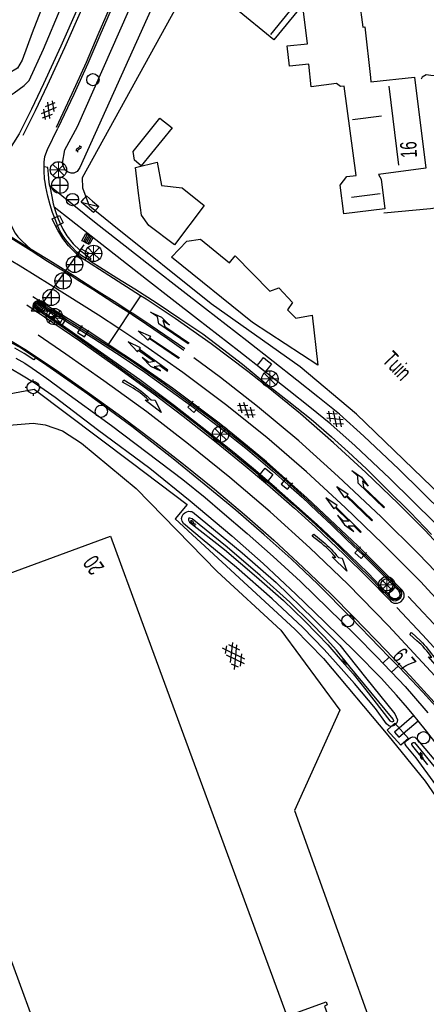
# Model space of a CAD drawing. Header units: metres. Extents: x 814 to 237605, y 2086 to 808797.
# Tile 50 of 57: x 119306 to 119369, y 404206 to 404357. Entities that reach past the tile are written whole.
import ezdxf

# ---------------------------------------------------------------- set-up
doc = ezdxf.new("R2010")
doc.units = ezdxf.units.M
doc.layers.get('0').update_dxf_attribs({"linetype": 'CONTINUOUS'})
for name, color, linetype in [('4401', 7, 'CONTINUOUS'), ('4411', 7, 'CONTINUOUS'), ('4502', 1, 'CONTINUOUS'), ('4504', 7, 'CONTINUOUS'), ('4601', 172, 'CONTINUOUS'), ('B-AF-HAAG-GD', 74, 'CONTINUOUS'), ('B-AF-HEKW-GD', 47, 'Hekwerk'), ('B-BB-BORD-GD', 8, 'CONTINUOUS'), ('B-BW-PORT-GD', 8, 'CONTINUOUS'), ('B-BW-WEGW-GD', 8, 'CONTINUOUS'), ('B-GB-BOUW-GD', 242, 'CONTINUOUS'), ('B-GB-NOKL-GD', 242, 'CONTINUOUS'), ('B-GR-GEMT2006-GS', 6, 'CONTINUOUS'), ('B-GR-OVER-GD', 8, 'CONTINUOUS'), ('B-KL-TELE-GD', 8, 'CONTINUOUS'), ('B-MK-BLOKLG-GD', 121, 'CONTINUOUS'), ('B-MK-DRIEH-GD', 121, 'CONTINUOUS'), ('B-MK-PIJL-GD', 121, 'CONTINUOUS'), ('B-MK-STRP-GD', 121, 'CONTINUOUS'), ('B-MK-STSTRP-GD', 121, 'CONTINUOUS'), ('B-MK-VLAK-GD', 121, 'CONTINUOUS'), ('B-OB-KAST-GD', 8, 'CONTINUOUS'), ('B-OV-PAAL-GD', 63, 'CONTINUOUS'), ('B-TE-OND-GD', 8, 'CONTINUOUS'), ('B-TR-SLOO-GD', 142, 'CONTINUOUS'), ('B-TR-TALB-GD', 72, 'CONTINUOUS'), ('B-TR-TALO-GD', 72, 'CONTINUOUS'), ('B-VH-BNDH-GD', 13, 'CONTINUOUS'), ('B-VH-FPAD-GD', 13, 'CONTINUOUS'), ('B-VH-GOOT-GD', 13, 'CONTINUOUS'), ('B-VH-HFDR-GD', 13, 'CONTINUOUS'), ('B-VH-OVRG-GD', 13, 'CONTINUOUS'), ('B-VH-WEGN-GD', 13, 'CONTINUOUS'), ('B-VR-MAIB-GD', 214, 'CONTINUOUS'), ('B-WT-KOLK-GD', 213, 'CONTINUOUS'), ('L-AR-BLOCKS-GD', 8, 'CONTINUOUS'), ('L-AR-SYMB-GD', 8, 'CONTINUOUS')]:
    doc.layers.add(name, color=color, linetype=linetype)
doc.linetypes.add('Hekwerk', pattern='A,4,-1,[1,dgnlstyle.shx,S=0.004,R=0,X=0,Y=0],-1', length=6)

# ---------------------------------------------------------------- blocks, each defined once
blk = doc.blocks.new('GV4', base_point=(119086.285987, 398817.713883))
at = {"layer": '4401'}
for points in [[(119086.285987, 398817.745133, 0), (119086.379737, 398817.807633, 0)], [(119086.285987, 398817.651383, 0), (119086.535987, 398817.807633, 0)], [(119086.285987, 398817.807633, 0), (119086.598487, 398817.620133, 0)], [(119086.348487, 398817.620133, 0), (119086.660987, 398817.807633, 0)], [(119086.410987, 398817.807633, 0), (119086.660987, 398817.651383, 0)], [(119086.567237, 398817.807633, 0), (119086.660987, 398817.745133, 0)], [(119086.285987, 398817.713883, 0), (119086.442237, 398817.620133, 0)], [(119086.504737, 398817.620133, 0), (119086.660987, 398817.713883, 0)]]:
    blk.add_polyline3d(points, dxfattribs=at)
blk = doc.blocks.new('2701')
at = {"lineweight": 0}
for q in [(-0.353, 0.351), (0.001, 0.497), (0.355, 0.351), (-0.499, -0.003), (-0.352, -0.356), (0.501, -0.003), (0.001, -0.503), (0.355, -0.356)]:
    blk.add_line((0.001, -0.003), q, dxfattribs=at)
blk = doc.blocks.new('GV6', base_point=(119086.285987, 398817.713883))
at = {"layer": '4411'}
for points in [[(119086.285987, 398817.682633, 0), (119086.442237, 398817.807633, 0)], [(119086.285987, 398817.745133, 0), (119086.442237, 398817.620133, 0)], [(119086.348487, 398817.620133, 0), (119086.598487, 398817.807633, 0)], [(119086.348487, 398817.807633, 0), (119086.598487, 398817.620133, 0)], [(119086.504737, 398817.807633, 0), (119086.660987, 398817.682633, 0)], [(119086.504737, 398817.620133, 0), (119086.660987, 398817.745133, 0)]]:
    blk.add_polyline3d(points, dxfattribs=at)
blk = doc.blocks.new('3602')
at = {"flags": 128}
blk.add_lwpolyline([(-0.31, 0.001), (-0.31, 0.311), (0, 0.311), (0.31, 0.311), (0.31, 0.001), (0.31, -0.309), (0, -0.309), (-0.31, -0.309)], close=True, dxfattribs=at)
blk = doc.blocks.new('WATER', base_point=(119086.285987, 398817.713883))
at = {"layer": '4601'}
for points in [[(119085.785987, 398817.863883, 0), (119085.848487, 398817.926383, 0), (119085.973487, 398817.988883, 0), (119086.098487, 398817.988883, 0), (119086.223487, 398817.926383, 0), (119086.285987, 398817.863883, 0), (119086.348487, 398817.801383, 0), (119086.473487, 398817.738883, 0), (119086.598487, 398817.738883, 0), (119086.723487, 398817.801383, 0), (119086.785987, 398817.863883, 0)], [(119085.785987, 398817.563883, 0), (119085.848487, 398817.626383, 0), (119085.973487, 398817.688883, 0), (119086.098487, 398817.688883, 0), (119086.223487, 398817.626383, 0), (119086.285987, 398817.563883, 0), (119086.348487, 398817.501383, 0), (119086.473487, 398817.438883, 0), (119086.598487, 398817.438883, 0), (119086.723487, 398817.501383, 0), (119086.785987, 398817.563883, 0)]]:
    blk.add_polyline3d(points, dxfattribs=at)
blk = doc.blocks.new('3604')
at = {"flags": 128}
blk.add_lwpolyline([(-0.25, 0.25), (-0.25, -0.25), (0.25, -0.25), (0.25, 0.25)], dxfattribs=at)
blk = doc.blocks.new('2501')
at = {"flags": 128}
for points in [[(0.001, 0.499), (0.001, -0.001), (0.001, -0.501)], [(-0.499, -0.001), (0.001, -0.001), (0.501, -0.001)]]:
    blk.add_lwpolyline(points, dxfattribs=at)
blk.add_circle((0.001, -0.001), 0.5)
blk = doc.blocks.new('3605')
at = {"flags": 128}
blk.add_lwpolyline([(-0.25, -0.25), (-0.25, 0.25), (0.25, 0.25), (0.25, -0.25)], close=True, dxfattribs=at)
blk = doc.blocks.new('3501', base_point=(119086.285987, 398817.713883))
blk.add_polyline3d([(119085.785987, 398817.713883, 0), (119085.785987, 398817.963883, 0), (119086.285987, 398817.963883, 0), (119086.785987, 398817.963883, 0), (119086.785987, 398817.713883, 0), (119086.785987, 398817.463883, 0), (119086.285987, 398817.463883, 0), (119085.785987, 398817.463883, 0)], close=True)
blk.add_polyline3d([(119085.785987, 398817.463883, 0), (119086.785987, 398817.963883, 0)])
blk = doc.blocks.new('2401')
blk.add_circle((0.001, -0.001), 0.375)
blk = doc.blocks.new('3101', base_point=(119086.285987, 398817.713883))
for points in [[(119086.285987, 398818.098498, 0), (119086.285987, 398818.213883, 0)], [(119085.901371, 398817.713883, 0), (119085.785987, 398817.713883, 0)], [(119086.670602, 398817.713883, 0), (119086.785987, 398817.713883, 0)], [(119086.285987, 398817.329268, 0), (119086.285987, 398817.213883, 0)]]:
    blk.add_polyline3d(points)
blk.add_circle((119086.285987, 398817.713883), 0.384615)
blk = doc.blocks.new('2502')
for p, q in [((-0.25, 0.15), (0.25, 0.15)), ((-0.25, 0.05), (0.25, 0.05)), ((-0.25, -0.05), (0.25, -0.05)), ((-0.25, -0.15), (0.25, -0.15))]:
    blk.add_line(p, q)
at = {"flags": 128}
blk.add_lwpolyline([(-0.25, -0.25), (-0.25, -0.15), (-0.25, -0.05), (-0.25, 0.05), (-0.25, 0.15), (-0.25, 0.25), (0.25, 0.25), (0.25, 0.15), (0.25, 0.05), (0.25, -0.05), (0.25, -0.15), (0.25, -0.25)], close=True, dxfattribs=at)
blk = doc.blocks.new('2301')
at = {"flags": 128}
blk.add_lwpolyline([(-0.502, -0.271), (0.498, -0.271), (-0.002, 0.429), (-0.502, -0.271)], dxfattribs=at)
blk = doc.blocks.new('2503')
at = {"flags": 128}
blk.add_lwpolyline([(-0.374, -0.002), (0.001, -0.002), (0.376, -0.002)], dxfattribs=at)
blk.add_circle((0.001, -0.002), 0.375)
blk = doc.blocks.new('1226')
at = {"flags": 128}
blk.add_lwpolyline([(7.58, 0), (4.45, -0.12), (4.87, 0.22, 0.065796), (1.46, 0.04), (0.03, -0.2), (-0.03, 0.2), (1.81, 0.47, -0.042689), (5.16, 0.5), (5.65, 0.86)], format="xyb", close=True, dxfattribs=at)
blk = doc.blocks.new('1223')
at = {"flags": 128}
blk.add_lwpolyline([(2.45, 0.08), (3.05, 0.68), (4.35, 0.68), (2.55, 0.98), (0.85, 0.68), (2.05, 0.68), (1.45, 0.08), (0, 0.08), (0, 0), (0, -0.07), (5.45, -0.07), (5.45, -0.38), (7.5, 0), (5.45, 0.38), (5.45, 0.08)], close=True, dxfattribs=at)
blk = doc.blocks.new('1219')
at = {"flags": 128}
blk.add_lwpolyline([(0, 0), (0, 0.07), (5.45, 0.07), (5.45, 0.38), (7.5, 0), (5.45, -0.38), (5.45, -0.08), (0, -0.08)], close=True, dxfattribs=at)
blk = doc.blocks.new('1220')
at = {"flags": 128}
blk.add_lwpolyline([(0, 0), (0, 0.07), (5.45, 0.07), (6.2, -0.67), (7.5, -0.67), (5.7, -0.98), (4, -0.67), (5.2, -0.67), (4.45, -0.08), (0, -0.08)], close=True, dxfattribs=at)
blk = doc.blocks.new('2810')
at = {"flags": 128}
blk.add_lwpolyline([(-0.625, -0.313), (-0.625, 0.313), (0.625, 0.313), (0.625, -0.313)], close=True, dxfattribs=at)

msp = doc.modelspace()

# ---------------------------------------------------------------- linework, layer by layer
at = {"layer": 'B-AF-HAAG-GD'}
for points in [[(119316.036188, 404332.5204), (119332.107463, 404361.7155)], [(119376.748643, 404278.247443), (119358.009961, 404296.35447), (119349.345126, 404303.592775), (119335.731425, 404313.215573), (119320.55124, 404325.332825), (119317.107209, 404328.152869), (119316.05705, 404330.89282), (119316.036188, 404332.5204)], [(119362.151184, 404327.126179), (119369.293311, 404327.811633), (119371.709907, 404328.133125), (119373.784148, 404327.671189), (119376.094573, 404326.206033), (119376.559117, 404325.566773), (119377.84397, 404323.985015), (119378.798016, 404320.909415), (119379.215621, 404319.266562), (119384.065949, 404298.68098), (119384.32672, 404295.131151), (119384.422087, 404291.42784), (119383.752653, 404286.973883), (119382.911109, 404284.008924), (119382.047215, 404282.271821), (119381.035053, 404281.027947), (119379.829549, 404279.663001), (119378.56251, 404278.631921), (119376.748643, 404278.247443)]]:
    msp.add_lwpolyline(points, dxfattribs=at)
at = {"layer": 'B-AF-HEKW-GD'}
for points in [[(119263.862752, 404258.127842), (119283.553316, 404283.532675), (119295.133157, 404297.658563), (119308.614847, 404300.131185)], [(119308.614847, 404300.131185), (119323.482678, 404288.971135), (119332.034908, 404282.52201), (119330.215388, 404280.318279), (119348.52817, 404263.421107), (119352.924758, 404258.93176), (119362.764367, 404247.192625), (119368.51696, 404240.171198), (119371.680477, 404235.595797), (119376.391863, 404228.112176), (119380.006501, 404222.370643), (119391.229683, 404203.414131)]]:
    msp.add_lwpolyline(points, dxfattribs=at)
at = {"layer": 'B-BW-PORT-GD'}
msp.add_lwpolyline([(119309.535976, 404312.752487), (119316.267156, 404322.254245)], dxfattribs=at)
at = {"layer": 'B-GB-BOUW-GD'}
for points in [[(119358.107382, 404372.880195), (119358.041816, 404369.094182), (119345.343792, 404353.617836), (119339.471989, 404358.38658), (119355.485522, 404377.466027), (119358.6021, 404374.337156)], [(119366.865167, 404347.906966), (119368.595564, 404333.984066), (119361.376696, 404333.00208), (119361.752951, 404332.258512), (119362.328881, 404327.724833), (119356.03314, 404326.958914), (119355.467641, 404331.342835), (119356.493213, 404332.668666), (119357.953527, 404332.863499), (119356.091999, 404346.534197), (119355.511972, 404346.441437), (119354.928591, 404346.915666), (119351.050192, 404346.416478), (119350.669839, 404349.890683), (119347.747349, 404349.596758), (119347.349488, 404352.660437), (119350.457498, 404352.974479), (119349.782475, 404358.767678), (119358.412855, 404359.795113), (119358.945199, 404355.533753), (119359.271162, 404355.567653), (119360.106745, 404347.854812), (119360.161507, 404347.157065)], [(119325.01153, 404334.323813), (119324.012035, 404335.18063), (119323.766538, 404336.525832), (119327.865475, 404341.631342), (119329.772823, 404340.112914)], [(119324.129381, 404334.057454), (119327.440792, 404334.893037), (119328.126618, 404331.300367), (119331.285291, 404330.937151), (119334.676051, 404328.258295), (119330.114805, 404322.212894), (119326.174193, 404325.195361), (119325.072997, 404326.790531), (119324.59467, 404330.142174)], [(119329.673731, 404320.371855), (119331.998312, 404322.80596), (119334.110924, 404323.123727), (119338.534706, 404319.466982), (119339.417973, 404320.554022), (119344.698199, 404315.13149), (119346.086615, 404315.673892), (119348.201835, 404313.427169), (119347.406113, 404312.267114), (119348.684632, 404311.010201), (119351.180204, 404311.454256), (119352.039629, 404303.847213), (119342.060694, 404310.358275)]]:
    msp.add_lwpolyline(points, close=True, dxfattribs=at)
for points in [[(119325.876542, 404156.14355), (119288.840451, 404257.111583), (119288.160586, 404258.76971), (119285.923549, 404265.037883), (119320.341133, 404277.675558)], [(119320.341133, 404277.675558), (119322.621384, 404271.415208), (119322.786042, 404270.996113), (119347.34092, 404204.29032), (119347.872146, 404204.430018), (119353.325971, 404206.41597), (119353.514099, 404205.961112), (119353.108042, 404205.7782), (119367.498466, 404166.448821), (119362.091952, 404164.461006), (119361.978703, 404164.333601)]]:
    msp.add_lwpolyline(points, dxfattribs=at)
at = {"layer": 'B-GB-NOKL-GD'}
for points in [[(119357.131728, 404369.54457), (119344.815173, 404354.416539)], [(119364.447081, 404334.427748), (119362.995335, 404346.50961)], [(119361.811065, 404341.919307), (119357.366049, 404341.373552)], [(119357.224488, 404329.518188), (119361.588293, 404330.108274)]]:
    msp.add_lwpolyline(points, dxfattribs=at)
at = {"layer": 'B-GR-GEMT2006-GS', "color": 0}
for centre in [(119312.345343, 404333.710856), (119317.731368, 404320.929757), (119311.727975, 404311.249974), (119344.732272, 404301.716945), (119337.171423, 404293.267614), (119362.626622, 404270.217595)]:
    msp.add_circle(centre, 1.249997, dxfattribs=at)
at = {"layer": 'B-MK-BLOKLG-GD'}
msp.add_lwpolyline([(119378.594567, 404263.069588), (119372.606186, 404269.653827), (119367.531775, 404274.914668), (119361.770134, 404280.63122), (119355.195941, 404286.796079), (119349.155828, 404292.239582), (119342.830029, 404297.508999), (119337.172639, 404301.944149), (119333.090313, 404304.927457)], dxfattribs=at)
at = {"layer": 'B-MK-DRIEH-GD'}
msp.add_lwpolyline([(119373.199895, 404273.491098), (119368.428227, 404278.572429), (119364.366734, 404282.645596), (119359.414095, 404287.40214), (119354.443048, 404291.961611), (119349.400617, 404296.370061), (119344.716612, 404300.228839), (119341.350455, 404302.878354), (119335.74893, 404307.085957), (119330.228413, 404310.964533), (119325.776202, 404313.920404), (119324.935694, 404314.45745), (119320.066266, 404317.56879), (119315.903441, 404320.217714), (119315.036976, 404320.890333), (119313.883314, 404322.077277), (119313.043261, 404323.228758), (119312.273911, 404324.484185), (119311.665309, 404325.676782)], dxfattribs=at)
at = {"layer": 'B-MK-STRP-GD'}
for points in [[(119329.750155, 404397.958839), (119328.381402, 404393.755427), (119326.900758, 404389.129738), (119325.228849, 404383.79556), (119322.997148, 404377.077308), (119320.118384, 404369.061028), (119317.911907, 404363.373851), (119315.869886, 404358.261881), (119313.286542, 404352.376497), (119310.62474, 404346.608327), (119308.784584, 404342.733186), (119306.917046, 404338.947112)], [(119333.422126, 404396.631572), (119332.388996, 404393.495088), (119331.173752, 404389.55111), (119329.279591, 404383.370553), (119327.368006, 404377.482273), (119325.416713, 404372.017424), (119323.157478, 404365.93428), (119320.832658, 404360.019628), (119318.392675, 404354.35787), (119316.570297, 404350.117357), (119314.417225, 404345.339344), (119311.972046, 404340.201425)], [(119331.549249, 404306.088728), (119329.029025, 404307.843823), (119325.814259, 404310.069243), (119323.640039, 404311.534491), (119323.185668, 404311.823816), (119320.979647, 404313.228517), (119317.589933, 404315.386745), (119315.235217, 404316.869013), (119314.273166, 404317.474613), (119310.685129, 404319.705972), (119308.163385, 404321.29772), (119304.669999, 404323.486616), (119299.519416, 404326.495925)], [(119306.478314, 404318.965162), (119300.903023, 404322.245808)], [(119331.682539, 404306.302152), (119328.645431, 404308.438502), (119326.37829, 404309.968217), (119323.865027, 404311.611025), (119323.292543, 404311.984654), (119320.891358, 404313.551773), (119317.764519, 404315.50997), (119314.861496, 404317.400739), (119311.436049, 404319.531725), (119308.173141, 404321.522441)], [(119400.033872, 404228.334889), (119397.721489, 404232.435376), (119395.568931, 404236.083168), (119393.369554, 404239.59505), (119391.201645, 404242.75693), (119388.78405, 404246.127623), (119386.368132, 404249.316461), (119383.793018, 404252.671245), (119381.964251, 404254.901307), (119381.239967, 404255.784524), (119375.919247, 404261.880347), (119367.807326, 404270.703678), (119362.030063, 404276.509719), (119356.25177, 404282.051689), (119350.351016, 404287.503133), (119344.271312, 404292.773814), (119337.927057, 404297.822445), (119331.417444, 404302.712223), (119325.566423, 404306.786521), (119321.589277, 404309.421391), (119318.473026, 404311.485917), (119311.092614, 404316.108381), (119306.478314, 404318.965162)], [(119307.530183, 404313.072055), (119315.607359, 404307.5513), (119321.552637, 404303.355735), (119326.936472, 404299.443823), (119331.446295, 404296.03181), (119336.249096, 404292.241016), (119340.654319, 404288.666791), (119344.342512, 404285.555316), (119348.516999, 404281.926253), (119351.697479, 404279.043691), (119356.113391, 404274.865979), (119359.665637, 404271.355864), (119363.08594, 404267.85767), (119363.317515, 404267.620821), (119363.703097, 404267.423522), (119364.274221, 404267.389149), (119364.75422, 404267.623589), (119365.132539, 404268.033314), (119365.268292, 404268.39687), (119365.288039, 404268.784106), (119365.190395, 404269.102414), (119364.982535, 404269.403043), (119358.166091, 404276.182635), (119350.443759, 404283.489575), (119344.218787, 404289.043549), (119341.316174, 404291.449969), (119339.04429, 404293.28876), (119336.961278, 404294.954682), (119329.805162, 404300.312799), (119324.622199, 404303.950292), (119319.980158, 404306.99981), (119317.4343, 404308.672272), (119309.398606, 404313.68182), (119308.398829, 404314.305093)], [(119298.813887, 404308.92814), (119300.242599, 404308.876873), (119302.174122, 404308.652785), (119305.022584, 404307.587598), (119307.452395, 404306.122229), (119312.385808, 404302.812708), (119317.109296, 404299.477452), (119322.060809, 404295.930252), (119326.832643, 404292.308789), (119331.50678, 404288.680101), (119336.222622, 404284.832415), (119340.831731, 404280.970997), (119345.326704, 404277.032103), (119349.787724, 404272.941658), (119354.120638, 404268.781895), (119357.602511, 404265.259223), (119362.520881, 404260.190936), (119366.184391, 404256.300245), (119369.862155, 404252.259885)], [(119376.705891, 404248.833979), (119375.888998, 404249.749541), (119375.769191, 404249.88382), (119370.663212, 404255.606529), (119362.890473, 404263.943776), (119356.674035, 404270.339079), (119350.843712, 404275.901834), (119344.773651, 404281.397706), (119338.611208, 404286.624794), (119332.280201, 404291.723278), (119325.860713, 404296.682371), (119319.312783, 404301.451243), (119313.497699, 404305.521363), (119309.250109, 404308.419159)], [(119376.388477, 404257.042347), (119371.35176, 404262.633611), (119365.891657, 404268.451819)], [(119364.137174, 404266.773121), (119368.103088, 404262.544986), (119369.844296, 404260.688652), (119373.994793, 404256.075018), (119376.914905, 404252.735695)]]:
    msp.add_lwpolyline(points, dxfattribs=at)
at = {"layer": 'B-MK-STSTRP-GD'}
msp.add_lwpolyline([(119324.935694, 404314.45745), (119323.292543, 404311.984654), (119323.185668, 404311.823816), (119321.589277, 404309.421391), (119319.980158, 404306.99981)], dxfattribs=at)
at = {"layer": 'B-MK-VLAK-GD'}
msp.add_lwpolyline([(119308.173141, 404321.522441), (119299.826848, 404326.608467), (119300.907012, 404326.973434), (119302.367889, 404327.644533), (119303.289417, 404328.059274), (119304.33417, 404328.56955), (119304.375626, 404327.529332), (119304.666652, 404326.441332), (119305.149511, 404325.079117), (119305.725148, 404324.045289), (119306.148771, 404323.467449), (119306.767803, 404322.822445), (119307.427056, 404322.225364)], close=True, dxfattribs=at)
at = {"layer": 'B-TR-SLOO-GD'}
for points in [[(119340.933048, 404390.239675), (119315.61076, 404334.05969), (119315.19688, 404333.473329), (119314.725258, 404333.210696), (119314.29387, 404333.189834), (119313.828581, 404333.338101), (119313.413584, 404333.590676), (119313.105875, 404334.145371), (119312.948295, 404334.719439), (119313.298845, 404336.767976), (119315.241211, 404340.32302), (119328.207829, 404369.660426), (119336.23881, 404394.245852)], [(119367.126682, 404243.747104), (119365.591862, 404245.603789), (119365.435773, 404245.853383), (119365.4015, 404246.108938), (119365.740501, 404246.456508), (119366.19834, 404246.805195), (119366.570869, 404246.982146), (119366.940417, 404246.90019), (119367.349082, 404246.497114), (119370.950692, 404242.205207), (119376.288661, 404234.223027), (119379.397499, 404229.268735), (119383.897194, 404222.097952), (119392.795422, 404207.264219)], [(119368.884339, 404242.701081), (119366.612588, 404245.542027), (119366.469826, 404245.7714), (119366.446496, 404245.924978), (119366.505424, 404246.015566), (119366.642965, 404246.092935), (119366.846313, 404246.119912), (119370.310215, 404241.891085)], [(119390.439549, 404206.96545), (119379.211151, 404225.331877), (119377.269022, 404228.449704), (119371.865996, 404237.123538), (119370.137834, 404239.595641), (119367.126682, 404243.747104)]]:
    msp.add_lwpolyline(points, dxfattribs=at)
for points in [[(119353.033937, 404260.315997), (119349.746691, 404263.701389), (119345.060967, 404268.055036), (119339.60107, 404272.872148), (119334.330867, 404277.183596), (119331.506805, 404279.579858), (119331.282324, 404279.978277), (119331.205991, 404280.379321), (119331.27706, 404280.702929), (119331.448018, 404281.005591), (119331.71419, 404281.215289), (119332.019832, 404281.364571), (119332.268986, 404281.466338), (119332.549009, 404281.443715), (119332.740929, 404281.417908), (119332.872617, 404281.372645), (119340.462614, 404275.133428), (119345.678301, 404270.565034), (119351.449603, 404264.980826), (119355.421839, 404260.973945), (119359.383289, 404256.044997), (119363.835221, 404250.478956), (119364.250893, 404249.546314), (119364.138862, 404249.123004), (119363.778795, 404248.718016), (119363.445281, 404248.585007), (119363.24083, 404248.554884), (119362.949395, 404248.641667), (119362.588179, 404248.973302), (119360.904223, 404251.278884), (119357.67345, 404255.140147), (119355.652982, 404257.420838)], [(119347.766323, 404267.565088), (119343.23155, 404271.640077), (119338.174525, 404275.961752), (119332.825291, 404280.316679), (119332.468071, 404280.439459), (119332.334116, 404280.421593), (119332.280315, 404280.288305), (119332.259781, 404280.135595), (119332.320735, 404280.010795), (119332.409823, 404279.828395), (119337.779591, 404275.626178), (119342.659413, 404271.424604), (119346.786722, 404267.834044), (119349.984396, 404264.757285), (119352.024602, 404262.686117), (119353.590828, 404261.037403), (119355.792876, 404258.499764), (119357.467334, 404256.60024), (119359.408442, 404254.159638), (119363.110259, 404249.404346), (119363.214747, 404249.336479), (119363.457879, 404249.276877), (119363.567945, 404249.294965), (119363.702567, 404249.384497), (119363.703012, 404249.432275), (119363.599858, 404249.643475), (119360.203036, 404253.798656), (119357.019464, 404257.640889), (119354.936135, 404260.20227), (119353.044403, 404262.29566), (119351.103981, 404264.296664)]]:
    msp.add_lwpolyline(points, close=True, dxfattribs=at)
at = {"layer": 'B-TR-TALB-GD'}
msp.add_lwpolyline([(119290.499333, 404345.605109), (119294.137814, 404344.973673), (119298.548185, 404344.430898), (119299.971246, 404344.339628), (119301.466205, 404344.279651), (119302.627751, 404344.406311), (119303.452157, 404344.54899), (119304.634937, 404344.883521), (119305.557319, 404345.510114), (119307.092884, 404346.590076), (119307.858803, 404347.385053), (119310.048529, 404352.170934), (119315.466591, 404365.052987), (119321.210616, 404381.177906), (119327.069753, 404399.637838)], dxfattribs=at)
at = {"layer": 'B-TR-TALO-GD'}
msp.add_lwpolyline([(119325.293534, 404400.159378), (119319.046595, 404382.749234), (119313.956358, 404369.163845), (119308.339366, 404354.648252), (119306.799703, 404350.468103), (119306.076252, 404349.284951), (119304.689699, 404348.437075), (119300.179117, 404347.603728), (119298.232281, 404347.182397), (119296.648287, 404346.83818), (119294.862383, 404346.57145), (119293.255293, 404346.24884), (119290.499333, 404345.605109)], dxfattribs=at)
at = {"layer": 'B-VH-BNDH-GD'}
msp.add_lwpolyline([(119342.603339, 404289.784357), (119345.128965, 404287.638563), (119347.526069, 404285.530247), (119349.644427, 404283.631497), (119351.94531, 404281.453703), (119354.158612, 404279.386617), (119356.569348, 404277.058019), (119359.038786, 404274.693333), (119361.479992, 404272.329563), (119364.373494, 404269.416096), (119364.580066, 404269.022105), (119364.61632, 404268.643904), (119364.517995, 404268.369719), (119364.363083, 404268.209219), (119364.126263, 404268.100622), (119363.813508, 404268.075123), (119363.549734, 404268.123036), (119363.306666, 404268.258829), (119359.753106, 404271.988146), (119355.536532, 404276.081384), (119351.946454, 404279.473805), (119348.799008, 404282.270311), (119345.755773, 404284.96925), (119342.541516, 404287.709016), (119339.26276, 404290.393102), (119335.07833, 404293.712273), (119330.137641, 404297.587722), (119324.810513, 404301.603877), (119319.309432, 404305.449881), (119313.501633, 404309.519009), (119308.765031, 404312.818973), (119308.68575, 404312.972741), (119308.653183, 404313.16443), (119308.727814, 404313.274149), (119308.87089, 404313.356242), (119308.991383, 404313.384564), (119309.096744, 404313.368861), (119311.192077, 404312.041558), (119314.007065, 404310.265897), (119317.743531, 404307.908681), (119322.102046, 404305.097931), (119325.581433, 404302.737023), (119329.478215, 404299.962689), (119332.791741, 404297.539211), (119337.057185, 404294.295718), (119339.341924, 404292.46586), (119341.024873, 404291.120313)], close=True, dxfattribs=at)
at = {"layer": 'B-VH-FPAD-GD'}
for points in [[(119377.625451, 404274.574875), (119375.040785, 404277.541469), (119371.412814, 404281.070675), (119364.479259, 404287.913831), (119359.133738, 404292.966166), (119355.371957, 404296.316404), (119352.081219, 404298.978348), (119348.840701, 404301.545257), (119345.235711, 404304.380223), (119341.205827, 404307.533656), (119338.032707, 404309.993782), (119334.871964, 404312.469948), (119330.966935, 404315.439024), (119327.065453, 404318.514991), (119321.388447, 404322.965863), (119318.137181, 404325.504352), (119311.027836, 404331.207842)], [(119375.727647, 404273.886319), (119373.61348, 404276.139725), (119370.013061, 404279.642128), (119363.089749, 404286.475176), (119357.781469, 404291.492312), (119354.077237, 404294.791297), (119350.831346, 404297.416963), (119347.601616, 404299.975326), (119344.001293, 404302.806623), (119339.976839, 404305.955806), (119336.803278, 404308.416275), (119333.649954, 404310.886629), (119329.742466, 404313.857575), (119325.829326, 404316.942733), (119320.156042, 404321.390687), (119316.907739, 404323.926861), (119311.704592, 404327.974717)], [(119296.385072, 404306.726601), (119297.165583, 404306.603006), (119299.492023, 404305.852614), (119302.55736, 404304.626307), (119305.040009, 404303.315609), (119306.930969, 404302.17449), (119308.362921, 404301.318741), (119309.132808, 404300.802738), (119311.828385, 404298.909608), (119318.332311, 404293.963868), (119326.336444, 404288.077327), (119332.507943, 404283.073825), (119338.875716, 404277.700706), (119343.672932, 404273.504206), (119348.708856, 404268.793639), (119353.092227, 404264.53978), (119357.854589, 404259.907693), (119361.772637, 404255.948601)], [(119305.799709, 404304.914318), (119307.177575, 404304.117743), (119308.30125, 404303.371831), (119309.673786, 404302.474318), (119310.89707, 404301.58039), (119312.877396, 404300.105213), (119320.481949, 404294.597806), (119331.372574, 404286.340648), (119334.823115, 404283.57871), (119337.413393, 404281.358447), (119341.22457, 404278.067438), (119345.228937, 404274.544164), (119349.390625, 404270.707617), (119353.653609, 404266.582469), (119357.72272, 404262.631493), (119361.238041, 404259.067314), (119362.025511, 404258.240804), (119363.35697, 404256.843337), (119365.43028, 404254.66724), (119368.317864, 404251.333345), (119368.904983, 404250.627865)], [(119376.48085, 404237.13485), (119374.464846, 404240.055411), (119372.641758, 404242.702195), (119370.363399, 404245.723667), (119368.718952, 404247.830751), (119367.422323, 404249.412346), (119366.75361, 404250.231095), (119365.817629, 404251.377077), (119364.111685, 404253.33596), (119361.772637, 404255.948601)]]:
    msp.add_lwpolyline(points, dxfattribs=at)
at = {"layer": 'B-VH-GOOT-GD'}
for points in [[(119310.300564, 404331.820383), (119310.222963, 404332.323241), (119310.165768, 404333.549422), (119310.181855, 404334.14851)], [(119317.110008, 404319.847287), (119316.079915, 404320.455284), (119315.160475, 404321.130437), (119314.303322, 404322.020854), (119313.445802, 404323.044004), (119312.972199, 404323.724175), (119312.580686, 404324.39418), (119312.264236, 404325.081567), (119311.923282, 404325.911235), (119311.459701, 404327.16304), (119311.060324, 404328.375506), (119310.710905, 404329.68307), (119310.40915, 404331.116747), (119310.300564, 404331.820383)], [(119308.83977, 404304.935427), (119307.561244, 404305.827505), (119306.369855, 404306.582441), (119305.287569, 404307.127154), (119304.612835, 404307.337476), (119303.739869, 404307.575342)]]:
    msp.add_lwpolyline(points, dxfattribs=at)
at = {"layer": 'B-VH-HFDR-GD'}
for points in [[(119317.110008, 404319.847287), (119321.279606, 404317.168836), (119324.021762, 404315.481157), (119327.48514, 404313.301064), (119330.951192, 404310.972116), (119334.440268, 404308.629347), (119337.444001, 404306.348155), (119340.524201, 404303.957774), (119344.110701, 404301.020293), (119347.612187, 404298.272664), (119351.020989, 404295.556892), (119354.147913, 404292.875357), (119356.720527, 404290.560986), (119359.528749, 404287.966503), (119362.682378, 404284.797625), (119366.2605, 404281.29304), (119369.492628, 404277.940229)], [(119370.142095, 404251.578515), (119368.121873, 404253.812213), (119365.565238, 404256.528438), (119364.345996, 404257.782192), (119363.008421, 404259.157629), (119361.527084, 404260.680897), (119357.178095, 404265.157012), (119352.052689, 404270.319717), (119347.959506, 404274.19327), (119343.821982, 404277.885053), (119339.485188, 404281.64878), (119335.232283, 404285.171172), (119330.17274, 404289.279716), (119323.572556, 404294.428294), (119316.84644, 404299.387305), (119310.573225, 404303.757549), (119308.83977, 404304.935427), (119308.560375, 404304.637003), (119307.110341, 404305.602391), (119305.686036, 404306.418382)]]:
    msp.add_lwpolyline(points, dxfattribs=at)
msp.add_lwpolyline([(119339.461954, 404289.980503), (119344.028494, 404286.208168), (119348.21484, 404282.562325), (119351.687261, 404279.453117), (119354.909934, 404276.429217), (119357.88259, 404273.504048), (119360.423255, 404270.989937), (119363.254432, 404268.02241), (119363.594172, 404267.828108), (119363.987922, 404267.795121), (119364.396974, 404267.982698), (119364.760622, 404268.300742), (119364.891536, 404268.657757), (119364.877194, 404268.962143), (119364.796129, 404269.215624), (119364.60466, 404269.470133), (119359.8061, 404274.243806), (119354.565411, 404279.285779), (119349.970896, 404283.629806), (119346.239208, 404287.001073), (119342.830746, 404289.932826), (119338.95753, 404293.045692), (119335.73781, 404295.625011), (119328.698063, 404300.826265), (119323.483564, 404304.464504), (119316.522917, 404308.940261), (119313.058876, 404311.091484), (119309.263727, 404313.465465), (119308.918637, 404313.559463), (119308.669515, 404313.41947), (119308.534928, 404313.194986), (119308.469128, 404312.979677), (119308.586652, 404312.689052), (119314.066388, 404308.939917), (119320.947203, 404304.091194), (119329.231033, 404298.081535), (119333.869315, 404294.485465), (119336.606817, 404292.293405)], close=True, dxfattribs=at)
at = {"layer": 'B-VH-OVRG-GD'}
for points in [[(119381.366232, 404347.262864), (119369.362229, 404348.160286), (119368.658521, 404348.2713), (119368.024849, 404347.906966), (119367.901915, 404347.566102)], [(119267.463618, 404253.897403), (119295.917013, 404287.330766), (119299.526819, 404291.293357), (119300.852277, 404292.752181), (119303.010338, 404294.166301), (119305.423954, 404294.678156), (119308.451124, 404294.935201), (119310.298123, 404294.69641), (119312.97549, 404293.797497), (119315.87451, 404291.915108), (119324.246728, 404284.943227), (119336.652317, 404272.239242), (119346.389853, 404263.286624), (119355.413065, 404251.06178), (119348.514934, 404235.68851), (119363.858857, 404192.860011), (119371.625342, 404171.154607)], [(119363.008421, 404259.157629), (119362.025511, 404258.240804)], [(119363.35697, 404256.843337), (119364.345996, 404257.782192)], [(119366.75361, 404250.231095), (119363.790808, 404247.661791)], [(119364.472343, 404246.933555), (119367.422323, 404249.412346)], [(119363.790808, 404247.661791), (119364.472343, 404246.933555)]]:
    msp.add_lwpolyline(points, dxfattribs=at)
at = {"layer": 'B-VH-WEGN-GD'}
for points in [[(119333.707066, 404396.537715), (119332.674842, 404393.403981), (119331.460517, 404389.462987), (119329.565697, 404383.280277), (119327.652001, 404377.385495), (119325.698605, 404371.914756), (119323.437721, 404365.827174), (119321.110086, 404359.90536), (119318.66824, 404354.239279), (119316.844887, 404349.996497), (119314.689455, 404345.213246), (119312.242934, 404340.072507)], [(119315.293373, 404358.503476), (119312.7166, 404352.63306), (119310.058688, 404346.873321), (119308.222004, 404343.005492), (119306.356527, 404339.223597), (119304.610831, 404336.463893), (119305.101984, 404336.063052), (119304.406807, 404335.236062), (119303.754775, 404334.567677), (119302.447785, 404333.546555), (119301.194712, 404332.780282), (119300.023744, 404332.177511), (119298.994542, 404331.821368), (119297.565646, 404331.478245), (119296.771527, 404331.387951), (119296.104304, 404331.312086), (119294.980807, 404331.480612), (119293.796339, 404331.758182), (119292.872829, 404332.10151), (119292.268062, 404332.39228)], [(119311.027836, 404331.207842), (119310.923308, 404331.794003), (119310.806926, 404333.042421), (119310.701751, 404334.063087), (119310.181855, 404334.14851), (119310.176181, 404334.870712), (119310.240302, 404335.765828), (119310.656033, 404336.80954), (119312.242934, 404340.072507)], [(119311.027836, 404331.207842), (119311.309179, 404329.630162), (119311.539141, 404328.527069), (119311.704592, 404327.974717), (119311.893842, 404327.342913), (119312.20827, 404326.493863), (119312.568897, 404325.613389), (119313.027858, 404324.642118), (119313.631927, 404323.610609), (119314.615568, 404322.402003), (119315.629179, 404321.416271), (119317.313078, 404320.169883), (119317.110008, 404319.847287)]]:
    msp.add_lwpolyline(points, dxfattribs=at)

# ---------------------------------------------------------------- block references
at = {"layer": 'B-BB-BORD-GD', "xscale": 2.5, "yscale": 2.5, "zscale": 2.5}
for p in [(119317.62726, 404347.509478), (119309.402417, 404312.80487), (119318.908109, 404296.768708), (119362.624833, 404270.219384), (119363.943794, 404268.858914), (119356.649821, 404264.708174), (119368.251236, 404246.823032)]:
    msp.add_blockref('2401', p, dxfattribs=at)
at = {"layer": 'B-BW-WEGW-GD', "xscale": 2.5, "yscale": 2.5, "zscale": 2.5}
msp.add_blockref('2301', (119309.402417, 404312.80487), dxfattribs=at)
at = {"layer": 'B-GR-OVER-GD', "xscale": 2.5, "yscale": 2.5, "zscale": 2.5}
msp.add_blockref('3101', (119308.478, 404300.404), dxfattribs=at)
at = {"layer": 'B-KL-TELE-GD', "xscale": 2.5, "yscale": 2.5, "zscale": 2.5}
for p, rotation in [((119317.170166, 404328.450148), 319.418964), ((119312.103463, 404311.052611), 327.508534)]:
    msp.add_blockref('3501', p, dxfattribs=dict(at, rotation=rotation))
at = {"layer": 'B-MK-PIJL-GD'}
for name, p, rotation in [('1220', (119332.269713, 404307.161778), 145.710065), ('1219', (119330.775471, 404304.908901), 146.103402), ('1223', (119329.067336, 404302.98577), 143.916184), ('1226', (119322.2629, 404301.410434), 320.294635), ('1220', (119362.207081, 404282.041732), 136.175353), ('1219', (119360.395602, 404280.054089), 136.235308), ('1223', (119358.657503, 404278.289383), 135.530597), ('1226', (119351.303722, 404277.815876), 313.2774250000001), ('1226', (119366.293825, 404262.761275), 308.752179)]:
    msp.add_blockref(name, p, dxfattribs=dict(at, rotation=rotation))
at = {"layer": 'B-OB-KAST-GD', "xscale": 2.5, "yscale": 2.5, "zscale": 2.5, "rotation": 132.074371}
msp.add_blockref('2810', (119364.324275, 404247.355947), dxfattribs=at)
at = {"layer": 'B-OV-PAAL-GD', "xscale": 2.5, "yscale": 2.5, "zscale": 2.5}
for p in [(119312.342935, 404333.718081), (119317.72896, 404320.936982), (119311.725567, 404311.257199), (119344.729864, 404301.72417), (119337.169015, 404293.274839), (119362.624833, 404270.219384)]:
    msp.add_blockref('2701', p, dxfattribs=at)
at = {"layer": 'B-VR-MAIB-GD', "xscale": 2.5, "yscale": 2.5, "zscale": 2.5}
for name, p in [('2501', (119312.554904, 404331.344326)), ('2503', (119314.500623, 404329.157208)), ('2501', (119314.820253, 404319.246445)), ('2501', (119313.045152, 404316.712503)), ('2501', (119311.227211, 404314.188619))]:
    msp.add_blockref(name, p, dxfattribs=at)
for p, rotation in [((119316.794285, 404323.111807), 241.883572), ((119309.402417, 404312.80487), 321.127945)]:
    msp.add_blockref('2502', p, dxfattribs=dict(at, rotation=rotation))
at = {"layer": 'B-WT-KOLK-GD', "xscale": 2.5, "yscale": 2.5, "zscale": 2.5}
for name, p, rotation in [('3605', (119312.22864, 404325.903245), 116.031691), ('3605', (119316.108441, 404320.765128), 152.716473), ('3604', (119316.153362, 404309.0134), 326.085095), ('3602', (119343.883106, 404303.885956), 52.20364800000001), ('3604', (119333.033452, 404297.445705), 319.490718), ('3602', (119344.10954, 404286.978144), 141.232821), ('3604', (119347.339667, 404285.72968), 320.673355), ('3604', (119358.638433, 404275.12781), 317.525383)]:
    msp.add_blockref(name, p, dxfattribs=dict(at, rotation=rotation))
at = {"layer": 'L-AR-BLOCKS-GD', "yscale": 0.8}
for p, rotation in [((119315.415927, 404336.929653), 241.417234), ((119332.925909, 404279.689823), 328.5667800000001), ((119356.1259, 404258.400161), 315.408666), ((119367.882916, 404244.08089), 300.533962)]:
    msp.add_blockref('WATER', p, dxfattribs=dict(at, rotation=rotation))
at = {"layer": 'L-AR-SYMB-GD'}
for name, p, xscale, yscale, zscale, rotation in [('GV6', (119310.140171, 404341.522936), 7.999999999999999, 7.999999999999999, 7.999999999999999, 59.87457200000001), ('GV6', (119342.328914, 404296.043475), 8, 8, 8, 143.909805), ('GV6', (119355.830484, 404294.592102), 8, 8, 8, 138.135836), ('GV4', (119340.230086, 404257.776175), 10, 11.5, 10, 118.848065)]:
    msp.add_blockref(name, p, dxfattribs=dict(at, xscale=xscale, yscale=yscale, zscale=zscale, rotation=rotation))

# ---------------------------------------------------------------- texts
at = {"layer": '4502', "width": 0.68}
for s, rotation, p in [('16', 92.504551, (119367.255577, 404335.585569)), ('20', 124.899011, (119319.467925, 404272.908304))]:
    msp.add_text(s, height=2.5, rotation=rotation, dxfattribs=at).set_placement(p)
at = {"layer": '4504', "width": 0.68}
msp.add_text('6.7', height=2.5, rotation=310.554304, dxfattribs=at).set_placement((119363.32316, 404259.195138))
at = {"layer": 'B-TE-OND-GD', "width": 0.68}
msp.add_text('Tuin', height=2.5, rotation=313.698048, dxfattribs=at).set_placement((119361.798027, 404304.475297))

doc.saveas('drawing.dxf')
